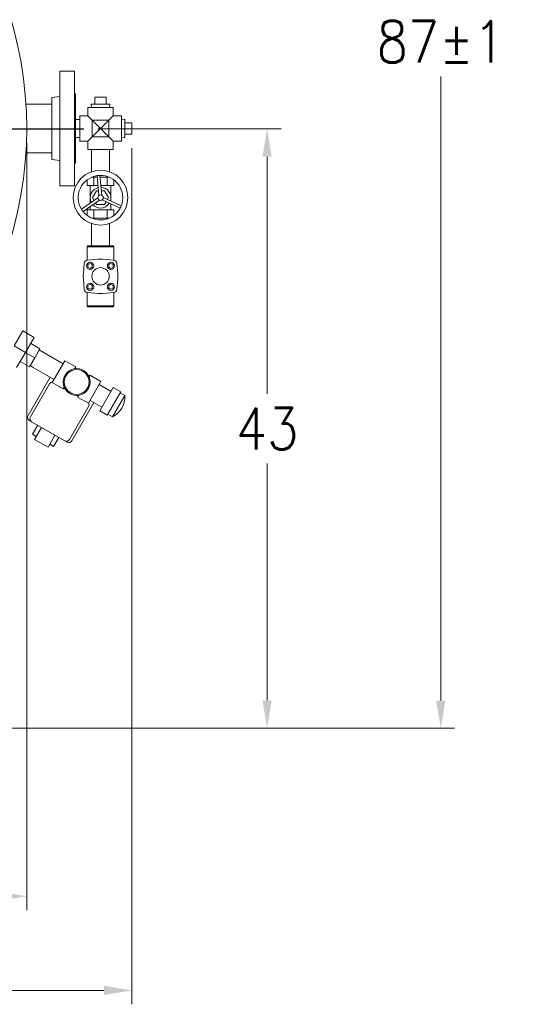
# Model space of a CAD drawing. Header units: inches. Extents: x 1 to 669, y 0 to 417.
# Tile 180 of 256: x 132 to 168, y 305 to 376. Entities that reach past the tile are written whole.
import ezdxf

# ---------------------------------------------------------------- set-up
doc = ezdxf.new("R2010")
doc.units = ezdxf.units.IN
doc.header["$LTSCALE"] = 12
doc.header["$MEASUREMENT"] = 0
doc.layers.get('0').update_dxf_attribs({"linetype": 'CONTINUOUS'})
for name, color, linetype in [('D', 2, 'CONTINUOUS'), ('Q', 4, 'CONTINUOUS'), ('X', 1, 'CONTINUOUS')]:
    doc.layers.add(name, color=color, linetype=linetype)
doc.layers.add('Leader', color=41, linetype='CONTINUOUS', lineweight=13)
doc.styles.get("Standard").update_dxf_attribs({"font": 'SIMPLEX.SHX', "width": 0.875})
doc.dimstyles.new('STANDARD$0', dxfattribs={"dimscale": 32, "dimtxt": 0.09375, "dimasz": 0.0625, "dimexe": 0.03125, "dimexo": 0.03125, "dimgap": 0.03125, "dimtad": 1, "dimtih": 1, "dimtoh": 1, "dimdec": 4, "dimzin": 12, "dimdsep": 46, "dimlunit": 5, "dimtxsty": 'Standard', "dimcen": -0.03125, "dimclrd": 256, "dimclre": 256, "dimclrt": 256, "dimadec": 0, "dimazin": 0, "dimtfac": 0.875, "dimtdec": 4, "dimtofl": 0, "dimtmove": 0, "dimatfit": 3, "dimfxl": 0, "dimtolj": 1, "dimtzin": 12, "dimlwd": 13, "dimlwe": 13, "dimarcsym": 0})

# ---------------------------------------------------------------- blocks, each defined once
blk = doc.blocks.new('*D15')
at = {"layer": 'D', "linetype": 'Continuous', "lineweight": 13}
for p, q in [((140.326, 367.083), (140.326, 305.468)), ((43.588, 363.264), (43.588, 305.468)), ((45.588, 306.468), (138.326, 306.468))]:
    blk.add_line(p, q, dxfattribs=at)
at = {"layer": 'D', "linetype": 'Continuous'}
for points in [[(45.588, 306.802), (45.588, 306.135), (43.588, 306.468)], [(138.326, 306.802), (138.326, 306.135), (140.326, 306.468)]]:
    blk.add_solid(points, dxfattribs=at)
at = {"layer": 'D', "linetype": 'Continuous', "lineweight": -3, "insert": (88.161, 308.968), "char_height": 3, "attachment_point": 5}
blk.add_mtext('\\A1;97{}{\\C2;%%p1}', dxfattribs=at)
blk = doc.blocks.new('*D16')
at = {"layer": 'D', "linetype": 'Continuous', "lineweight": 13}
for p, q in [((106.352, 412.301), (163.557, 412.301)), ((162.557, 410.301), (162.557, 377.227)), ((162.557, 327.328), (162.557, 372.227)), ((105.77, 325.328), (163.557, 325.328))]:
    blk.add_line(p, q, dxfattribs=at)
at = {"layer": 'D', "linetype": 'Continuous'}
for points in [[(162.224, 410.301), (162.89, 410.301), (162.557, 412.301)], [(162.224, 327.328), (162.89, 327.328), (162.557, 325.328)]]:
    blk.add_solid(points, dxfattribs=at)
at = {"layer": 'D', "linetype": 'Continuous', "lineweight": -3, "insert": (162.557, 374.727), "char_height": 3, "attachment_point": 5}
blk.add_mtext('\\A1;87{}{\\C2;%%p1}', dxfattribs=at)
blk = doc.blocks.new('*D18')
at = {"layer": 'D', "linetype": 'Continuous', "lineweight": 13}
for p, q in [((137.878, 368.461), (151.062, 368.461)), ((150.062, 366.461), (150.062, 349.394)), ((150.062, 327.328), (150.062, 344.394)), ((105.764, 325.328), (151.062, 325.328))]:
    blk.add_line(p, q, dxfattribs=at)
at = {"layer": 'D', "linetype": 'Continuous'}
for points in [[(149.728, 366.461), (150.395, 366.461), (150.062, 368.461)], [(149.728, 327.328), (150.395, 327.328), (150.062, 325.328)]]:
    blk.add_solid(points, dxfattribs=at)
at = {"layer": 'D', "linetype": 'Continuous', "lineweight": -3, "insert": (150.062, 346.894), "char_height": 3, "attachment_point": 5}
blk.add_mtext('\\A1;43', dxfattribs=at)
blk = doc.blocks.new('*D20')
at = {"layer": 'D', "linetype": 'Continuous', "lineweight": 13}
for p, q in [((76.764, 367.461), (76.764, 312.241)), ((132.764, 367.461), (132.764, 312.241)), ((130.764, 313.241), (78.764, 313.241))]:
    blk.add_line(p, q, dxfattribs=at)
at = {"layer": 'D', "linetype": 'Continuous'}
for points in [[(78.764, 313.575), (78.764, 312.908), (76.764, 313.241)], [(130.764, 313.575), (130.764, 312.908), (132.764, 313.241)]]:
    blk.add_solid(points, dxfattribs=at)
at = {"layer": 'D', "linetype": 'Continuous', "lineweight": -3, "insert": (97.203, 315.741), "char_height": 3, "attachment_point": 5}
blk.add_mtext('\\A1;56', dxfattribs=at)

msp = doc.modelspace()

# ---------------------------------------------------------------- linework, layer by layer
at = {"lineweight": 0}
for p, q in [((135.14366, 372.61344), (135.14366, 364.36344)), ((136.20366, 372.61344), (135.14366, 372.61344)), ((136.20366, 372.61344), (136.20366, 364.36344)), ((134.57366, 370.72846), (135.14366, 370.79844)), ((134.57366, 370.72846), (134.57366, 366.24843)), ((136.26366, 370.98844), (136.20366, 370.98844)), ((136.26366, 370.98844), (136.26366, 365.98844)), ((132.70892, 370.23844), (134.57366, 370.23844)), ((132.70892, 366.73844), (134.57366, 366.73844)), ((134.57366, 366.24843), (135.14366, 366.17844)), ((136.26366, 365.98844), (136.20366, 365.98844)), ((136.20366, 364.36344), (135.14366, 364.36344))]:
    msp.add_line(p, q, dxfattribs=at)
msp.add_arc((104.76366, 368.48844), 28, 191.8504066, 65.4694375, dxfattribs=at)
at = {"layer": 'Leader', "linetype": 'Continuous', "lineweight": -3}
msp.add_line((106.13866, 368.46055), (136.87832, 368.46055), dxfattribs=at)
at = {"layer": 'Q', "lineweight": 0}
for p, q in [((137.67116, 370.73844), (137.67116, 370.23844)), ((137.67116, 370.73844), (138.48116, 370.73844)), ((138.48116, 370.73844), (138.48116, 370.23844)), ((138.98116, 369.98844), (137.17116, 369.98844)), ((137.17116, 369.39344), (137.17116, 369.98844)), ((137.41112, 370.23844), (138.7412, 370.23844)), ((137.41893, 369.98844), (137.41112, 370.23844)), ((138.73338, 369.98844), (138.7412, 370.23844)), ((138.98116, 369.39344), (138.98116, 369.98844)), ((136.31728, 369.14594), (136.26366, 369.14594)), ((136.57616, 369.13785), (136.31728, 369.14594)), ((136.57616, 369.39344), (136.57616, 367.58344)), ((137.17116, 369.39344), (136.57616, 369.39344)), ((137.17116, 369.39344), (137.47616, 369.08844)), ((138.67616, 369.08844), (138.98116, 369.39344)), ((139.57616, 369.39344), (138.98116, 369.39344)), ((139.57616, 369.39344), (139.57616, 367.58344)), ((139.57616, 369.14567), (139.82616, 369.15348)), ((139.82616, 369.15348), (139.82616, 367.82341)), ((138.67616, 369.08844), (137.47616, 369.08844)), ((137.47616, 369.08844), (138.07616, 368.48844)), ((137.47616, 369.08844), (137.47616, 367.88844)), ((138.07616, 368.48844), (137.47616, 367.88844)), ((138.07616, 368.48844), (138.67616, 369.08844)), ((138.67616, 367.88844), (138.07616, 368.48844)), ((138.67616, 369.08844), (138.67616, 367.88844)), ((140.32616, 368.89344), (139.82616, 368.89344)), ((140.32616, 368.89344), (140.32616, 368.08344)), ((136.31728, 367.83094), (136.26366, 367.83094)), ((136.57616, 367.83903), (136.31728, 367.83094)), ((137.47616, 367.88844), (137.17116, 367.58344)), ((138.67616, 367.88844), (137.47616, 367.88844)), ((138.98116, 367.58344), (138.67616, 367.88844)), ((139.57616, 367.83122), (139.82616, 367.82341)), ((140.32616, 368.08344), (139.82616, 368.08344)), ((137.17116, 367.58344), (136.57616, 367.58344)), ((137.17116, 366.98844), (137.17116, 367.58344)), ((138.98116, 366.98844), (138.98116, 367.58344)), ((139.57616, 367.58344), (138.98116, 367.58344)), ((138.98116, 366.98844), (137.17116, 366.98844)), ((137.43066, 366.98844), (137.41866, 366.60456)), ((137.41866, 366.60456), (137.41866, 365.37232)), ((138.72166, 366.98844), (138.73366, 366.60456)), ((138.73366, 366.60456), (138.73366, 365.37232)), ((137.41881, 365.36757), (137.41866, 365.37232)), ((137.59882, 364.98844), (137.45642, 364.98844)), ((137.84511, 364.98844), (137.59882, 364.98844)), ((137.59882, 364.98844), (137.59882, 364.39789)), ((137.83556, 365.09506), (137.96292, 363.67308)), ((138.15898, 363.69064), (138.03162, 365.11262)), ((138.5535, 364.98844), (138.04274, 364.98844)), ((138.5535, 364.98844), (138.5535, 364.39789)), ((138.6959, 364.98844), (138.5535, 364.98844)), ((138.73351, 365.36757), (138.73366, 365.37232)), ((137.12149, 364.79751), (137.12149, 364.39789)), ((137.12149, 364.39789), (137.59882, 364.39789)), ((137.33207, 364.39789), (137.33207, 363.10908)), ((137.59882, 364.39789), (137.898, 364.39789)), ((138.09564, 364.39789), (138.5535, 364.39789)), ((138.5535, 364.39789), (139.03083, 364.39789)), ((138.82025, 364.39789), (138.82025, 363.27545)), ((139.03083, 364.79751), (139.03083, 364.39789)), ((137.88009, 363.49451), (136.71231, 362.67322)), ((137.5079, 363.51207), (137.79203, 364.00419)), ((137.6226, 363.31341), (137.5079, 363.51207)), ((137.79203, 364.00419), (137.93326, 364.00419)), ((138.1309, 364.00419), (138.36029, 364.00419)), ((139.56738, 362.92894), (138.27223, 363.52963)), ((138.36029, 364.00419), (138.64442, 363.51207)), ((138.64442, 363.51207), (138.5738, 363.38976)), ((136.82555, 362.5122), (137.99334, 363.33349)), ((137.33207, 362.86843), (137.33207, 362.62624)), ((137.79203, 363.01994), (137.72142, 363.14225)), ((138.36029, 363.01994), (137.79203, 363.01994)), ((138.1894, 363.35105), (139.48455, 362.75036)), ((138.47498, 363.2186), (138.36029, 363.01994)), ((138.82025, 363.05846), (138.82025, 362.62624)), ((137.12149, 362.22662), (137.12149, 362.62624)), ((137.59882, 362.62624), (137.12149, 362.62624)), ((138.5535, 362.62624), (137.59882, 362.62624)), ((137.59882, 362.03569), (137.59882, 362.62624)), ((139.03083, 362.62624), (138.5535, 362.62624)), ((138.5535, 362.03569), (138.5535, 362.62624)), ((139.03083, 362.22662), (139.03083, 362.62624)), ((137.41881, 361.65656), (137.41866, 361.65181)), ((137.41866, 361.65181), (137.41866, 360.41957)), ((137.59882, 362.03569), (137.45642, 362.03569)), ((138.5535, 362.03569), (137.59882, 362.03569)), ((138.6959, 362.03569), (138.5535, 362.03569)), ((138.73351, 361.65656), (138.73366, 361.65181)), ((138.73366, 361.65181), (138.73366, 360.41957)), ((137.17116, 360.03569), (137.11116, 359.97569)), ((139.04116, 359.97569), (137.11116, 359.97569)), ((137.11116, 359.01503), (137.11116, 359.97569)), ((137.17116, 360.03569), (138.98116, 360.03569)), ((137.43066, 360.03569), (137.41866, 360.41957)), ((138.72166, 360.03569), (138.73366, 360.41957)), ((138.98116, 360.03569), (139.04116, 359.97569)), ((139.04116, 359.01503), (139.04116, 359.97569)), ((136.90844, 358.79115), (136.84141, 358.025)), ((137.90185, 359.08544), (137.1357, 359.01841)), ((137.32616, 358.78111), (137.16991, 358.6909)), ((137.16991, 358.6909), (137.16991, 358.51048)), ((137.16991, 358.51048), (137.32616, 358.42027)), ((137.48241, 358.6909), (137.32616, 358.78111)), ((137.32616, 358.42027), (137.48241, 358.51048)), ((137.48241, 358.51048), (137.48241, 358.6909)), ((139.01662, 359.01841), (138.25047, 359.08544)), ((138.82616, 358.78111), (138.66991, 358.6909)), ((138.66991, 358.6909), (138.66991, 358.51048)), ((138.66991, 358.51048), (138.82616, 358.42027)), ((138.98241, 358.6909), (138.82616, 358.78111)), ((138.82616, 358.42027), (138.98241, 358.51048)), ((138.98241, 358.51048), (138.98241, 358.6909)), ((139.31091, 358.025), (139.24388, 358.79115)), ((136.84141, 357.67638), (136.90844, 356.91023)), ((137.32616, 357.28111), (137.16991, 357.1909)), ((137.16991, 357.1909), (137.16991, 357.01048)), ((137.48241, 357.1909), (137.32616, 357.28111)), ((137.48241, 357.01048), (137.48241, 357.1909)), ((138.82616, 357.28111), (138.66991, 357.1909)), ((138.66991, 357.1909), (138.66991, 357.01048)), ((138.98241, 357.1909), (138.82616, 357.28111)), ((138.98241, 357.01048), (138.98241, 357.1909)), ((139.24388, 356.91023), (139.31091, 357.67638)), ((137.11116, 355.72569), (137.11116, 356.68635)), ((137.1357, 356.68297), (137.90185, 356.61594)), ((137.16991, 357.01048), (137.32616, 356.92027)), ((137.32616, 356.92027), (137.48241, 357.01048)), ((138.25047, 356.61594), (139.01662, 356.68297)), ((138.66991, 357.01048), (138.82616, 356.92027)), ((138.82616, 356.92027), (138.98241, 357.01048)), ((139.04116, 355.72569), (139.04116, 356.68635)), ((137.11116, 355.72569), (139.04116, 355.72569)), ((137.17116, 355.66569), (137.11116, 355.72569)), ((138.98116, 355.66569), (139.04116, 355.72569)), ((138.98116, 355.66569), (137.17116, 355.66569)), ((132.47902, 353.93035), (131.85402, 352.84782)), ((132.47902, 353.93035), (133.29092, 353.4616)), ((131.85402, 352.84782), (132.66592, 352.37907)), ((132.66592, 352.37907), (133.29092, 353.4616)), ((133.03982, 353.02669), (133.7164, 352.63606)), ((133.042, 353.03047), (133.71859, 352.63985)), ((132.04092, 351.29654), (132.66592, 352.37907)), ((132.66373, 352.37528), (133.34031, 351.98466)), ((133.34031, 351.98466), (133.7164, 352.63606)), ((133.6672, 352.55085), (133.89544, 352.42842)), ((133.7164, 352.63606), (133.71859, 352.63985)), ((133.89544, 352.42842), (135.38771, 351.56686)), ((132.28983, 351.72766), (132.96641, 351.33704)), ((132.96641, 351.33704), (133.34031, 351.98466)), ((133.01779, 351.42604), (133.23794, 351.28959)), ((135.51146, 351.7812), (134.60646, 350.21369)), ((136.29088, 351.3312), (135.51146, 351.7812)), ((133.23794, 351.28959), (134.73021, 350.42803)), ((136.29088, 351.3312), (136.22264, 351.213)), ((136.30112, 351.22078), (136.24563, 351.25282)), ((137.33011, 350.7312), (137.26187, 350.613)), ((138.10954, 350.2812), (137.33011, 350.7312)), ((135.38588, 349.76369), (134.60646, 350.21369)), ((138.10954, 350.2812), (137.20454, 348.71369)), ((137.28486, 350.65282), (137.22937, 350.68486)), ((137.98579, 350.06686), (138.83643, 349.57574)), ((135.45412, 349.88189), (135.38588, 349.76369)), ((135.48662, 349.81003), (135.43113, 349.84207)), ((138.99145, 349.84424), (138.02018, 348.16195)), ((139.52839, 349.53424), (138.55712, 347.85195)), ((138.99518, 349.8507), (138.99145, 349.84424)), ((139.53212, 349.5407), (138.99518, 349.8507)), ((139.82564, 349.27309), (139.48962, 349.46709)), ((139.53212, 349.5407), (139.52839, 349.53424)), ((136.47036, 349.24207), (136.41487, 349.2741)), ((136.49335, 349.28189), (136.42511, 349.16369)), ((137.20454, 348.71369), (136.42511, 349.16369)), ((137.32829, 348.92803), (138.17893, 348.43691)), ((139.82223, 349.26719), (138.93564, 347.73156)), ((139.82564, 349.27309), (139.82223, 349.26719)), ((138.55712, 347.85195), (138.02018, 348.16195)), ((138.93564, 347.73156), (138.59962, 347.92556))]:
    msp.add_line(p, q, dxfattribs=at)
for centre, radius in [((138.07616, 363.51207), 1.9685), ((138.07616, 363.51207), 0.19685), ((137.32616, 358.60069), 0.25781), ((138.82616, 358.60069), 0.25781), ((138.07616, 357.85069), 0.625), ((137.32616, 357.10069), 0.25781), ((138.82616, 357.10069), 0.25781), ((136.358, 350.24744), 0.975), ((136.358, 350.24744), 0.89)]:
    msp.add_circle(centre, radius, dxfattribs=at)
for centre, radius, start, end in [((138.07616, 363.51207), 1.60118, 98.6424144, 211.593963), ((138.07616, 363.51207), 1.60118, 91.593963, 98.6424144), ((138.07616, 363.51207), 1.60118, 338.6424144, 91.593963), ((138.07616, 363.51207), 0.74409, 102.7192721, 207.5171054), ((138.07616, 363.51207), 0.74409, 342.7192721, 87.5171054), ((138.07616, 363.51207), 0.74409, 222.7192721, 270), ((138.07616, 363.51207), 0.74409, 270, 327.5171054), ((138.07616, 363.51207), 1.60118, 331.593963, 338.6424144), ((138.07616, 363.51207), 1.60118, 211.593963, 218.6424144), ((138.07616, 363.51207), 1.60118, 218.6424144, 270), ((138.07616, 363.51207), 1.60118, 270, 331.593963), ((137.15749, 358.76936), 0.25, 95, 175), ((138.07616, 357.09305), 2, 85, 95), ((138.99483, 358.76936), 0.25, 5, 85), ((138.8338, 357.85069), 2, 175, 185), ((137.31852, 357.85069), 2, 355, 5), ((137.15749, 356.93202), 0.25, 185, 265), ((138.07616, 358.60833), 2, 265, 275), ((138.99483, 356.93202), 0.25, 275, 355), ((138.12869, 349.22514), 1.69763, 298.3814775, 1.6185225)]:
    msp.add_arc(centre, radius, start, end, dxfattribs=at)
at = {"layer": 'X', "lineweight": 0}
for p, q in [((132.86318, 347.82824), (134.45568, 350.58653)), ((134.40446, 350.11381), (133.02946, 347.73224)), ((135.51176, 349.76318), (135.41713, 349.81782)), ((137.60282, 348.76953), (136.01032, 346.01124)), ((136.45636, 349.21782), (136.36174, 349.27245)), ((135.84404, 346.10724), (137.21904, 348.48881)), ((132.95469, 347.48674), (133.12096, 347.39074)), ((133.12096, 347.39074), (135.50253, 346.01574)), ((133.55398, 347.14074), (133.17898, 346.49122)), ((133.17898, 346.49122), (133.45177, 346.33372)), ((133.82677, 346.98324), (133.32677, 346.11721)), ((133.32677, 346.11721), (134.29672, 345.55721)), ((134.79672, 346.42324), (134.29672, 345.55721)), ((134.42172, 345.77372), (134.69452, 345.61622)), ((135.06952, 346.26574), (134.69452, 345.61622)), ((135.50253, 346.01574), (135.66881, 345.91974))]:
    msp.add_line(p, q, dxfattribs=at)
for centre, start, end in [((134.62096, 349.98881), 90, 150), ((137.00253, 348.61381), 330, 30), ((133.07969, 347.70324), 150, 240), ((133.24596, 347.60724), 150, 240), ((135.62753, 346.23224), 240, 330), ((135.79381, 346.13624), 240, 330)]:
    msp.add_arc(centre, 0.25, start, end, dxfattribs=at)

# ---------------------------------------------------------------- dimensions: what is measured, and where the dimension line sits
at = {"layer": 'D', "linetype": 'Continuous', "lineweight": -3}
dim = msp.add_linear_dim(base=(162.55703, 325.32795), p1=(105.35216, 412.30094), p2=(104.76956, 325.32795), angle=90, text='<>{}{\\C2;%%p1}', dimstyle='STANDARD$0', override={"dimdec": 0, "dimtp": 1, "dimtm": 1, "dimarcsym": 1}, dxfattribs=at)
dim.commit()
dim.dimension.update_dxf_attribs({"geometry": '*D16', "text_midpoint": (162.55703, 374.727), "dimtype": 160})
dim = msp.add_linear_dim(base=(76.76366, 313.24134), p1=(132.76366, 368.46055), p2=(76.76366, 368.46055), dimstyle='STANDARD$0', override={"dimdec": 1, "dimarcsym": 1}, dxfattribs=at)
dim.commit()
dim.dimension.update_dxf_attribs({"geometry": '*D20', "text_midpoint": (97.20283, 313.24134), "dimtype": 160})
dim = msp.add_linear_dim(base=(150.06168, 325.32794), p1=(136.87832, 368.46055), p2=(104.76366, 325.32794), angle=90, dimstyle='STANDARD$0', override={"dimdec": 1, "dimarcsym": 1}, dxfattribs=at)
dim.commit()
dim.dimension.update_dxf_attribs({"geometry": '*D18', "text_midpoint": (150.06168, 346.89424), "dimtype": 160})
dim = msp.add_linear_dim(base=(140.32616, 306.46836), p1=(43.58782, 364.26426), p2=(140.32616, 368.08344), text='<>{}{\\C2;%%p1}', dimstyle='STANDARD$0', override={"dimdec": 0, "dimtp": 1, "dimtm": 1, "dimarcsym": 1}, dxfattribs=at)
dim.commit()
dim.dimension.update_dxf_attribs({"geometry": '*D15', "text_midpoint": (88.16139, 306.46836), "dimtype": 160})

doc.saveas('drawing.dxf')
